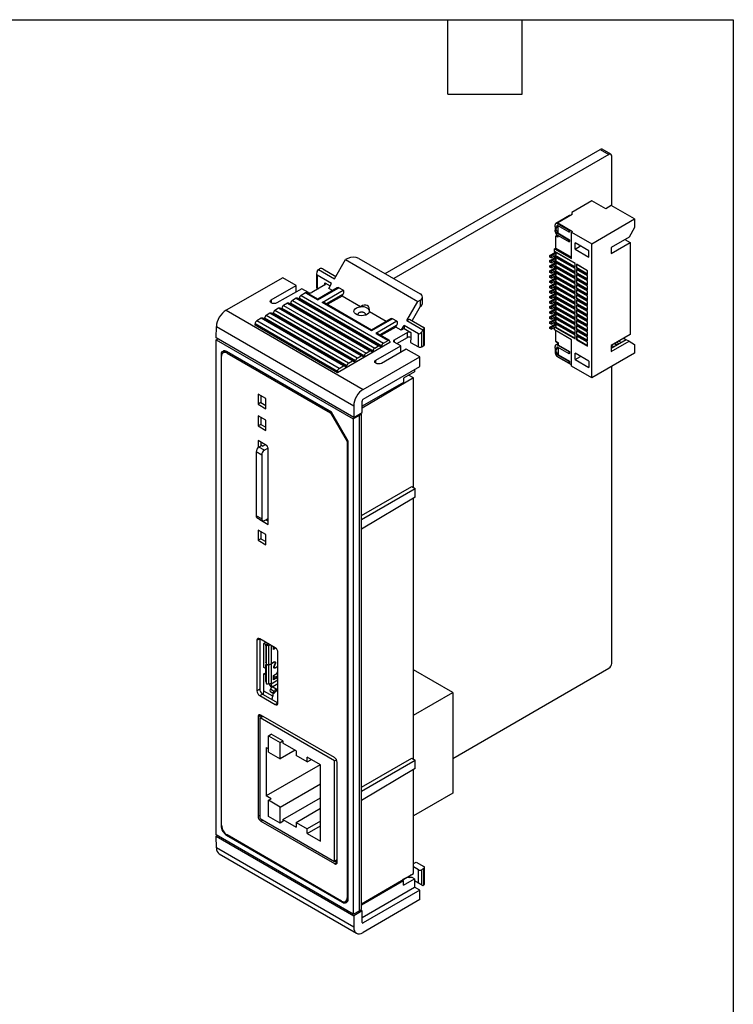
# Model space of a CAD drawing. Header units: millimetres. Extents: x 8 to 341, y 8 to 262.
# Tile 4 of 4: x 250 to 341, y 136 to 262. Entities that reach past the tile are written whole.
import ezdxf

# ---------------------------------------------------------------- set-up
doc = ezdxf.new("R2010")
doc.units = ezdxf.units.MM
doc.header["$LTSCALE"] = 1.25
doc.layers.add('TEXT', color=140, linetype='Continuous', lineweight=25)

msp = doc.modelspace()

# ---------------------------------------------------------------- linework, layer by layer
for p, q in [((296.791, 229.499), (324.278, 245.367)), ((324.278, 245.367), (325.41, 244.714)), ((325.66, 244.739), (324.528, 245.392)), ((325.41, 244.714), (297.923, 228.846)), ((325.763, 238.166), (325.763, 244.51)), ((323.239, 238.806), (320.658, 237.316)), ((325.007, 237.786), (323.239, 238.806)), ((325.714, 238.194), (325.007, 237.786)), ((328.683, 236.48), (325.714, 238.194)), ((320.387, 236.908), (318.619, 235.887)), ((320.693, 237.051), (318.855, 235.99)), ((320.658, 237.316), (320.658, 237.072)), ((320.658, 237.072), (320.693, 237.051)), ((320.658, 237.072), (320.658, 237.031)), ((318.536, 235.459), (318.536, 235.704)), ((318.749, 235.337), (318.536, 235.459)), ((318.536, 235.459), (318.536, 235.377)), ((318.536, 235.377), (318.536, 235.051)), ((318.536, 235.377), (318.678, 235.296)), ((318.678, 235.296), (318.749, 235.337)), ((318.678, 234.969), (318.678, 235.296)), ((318.819, 235.622), (318.749, 235.582)), ((318.749, 235.582), (318.749, 235.337)), ((318.819, 235.867), (318.89, 235.908)), ((320.304, 235.01), (318.819, 235.867)), ((320.304, 234.765), (318.819, 235.622)), ((318.855, 235.99), (320.764, 234.888)), ((318.855, 235.99), (318.855, 235.926)), ((318.855, 235.602), (318.855, 234.715)), ((318.89, 235.908), (320.375, 235.051)), ((323.203, 233.316), (328.683, 236.48)), ((328.683, 235.377), (327.976, 234.153)), ((328.683, 236.48), (328.683, 235.377)), ((318.536, 234.887), (318.536, 235.051)), ((318.536, 235.051), (318.678, 234.969)), ((318.802, 234.408), (318.607, 234.295)), ((318.607, 232.744), (318.607, 234.295)), ((318.855, 234.153), (318.607, 234.295)), ((318.749, 235.01), (318.678, 234.969)), ((318.749, 235.01), (318.749, 234.765)), ((318.749, 234.765), (318.855, 234.826)), ((318.89, 234.683), (318.819, 234.642)), ((318.819, 234.642), (320.304, 233.785)), ((318.819, 234.398), (320.304, 233.54)), ((318.855, 234.377), (318.855, 234.153)), ((318.89, 234.683), (320.375, 233.826)), ((320.304, 235.01), (320.375, 235.051)), ((320.304, 234.765), (320.304, 235.01)), ((320.375, 234.806), (320.304, 234.765)), ((320.375, 235.051), (320.375, 234.806)), ((320.764, 234.888), (320.622, 234.806)), ((320.622, 234.806), (323.203, 233.316)), ((320.622, 231.417), (320.622, 234.806)), ((327.976, 234.153), (325.678, 232.826)), ((320.304, 233.785), (320.375, 233.826)), ((320.304, 233.54), (320.304, 233.785)), ((320.304, 233.54), (320.375, 233.581)), ((320.375, 233.826), (320.375, 233.581)), ((322.85, 232.418), (321.082, 233.438)), ((321.082, 232.622), (321.082, 233.438)), ((321.082, 232.622), (321.789, 233.03)), ((323.203, 216.169), (323.203, 233.316)), ((325.678, 232.05), (328.118, 233.458)), ((325.678, 232.826), (325.678, 232.05)), ((327.446, 233.846), (328.118, 233.458)), ((328.118, 233.458), (328.118, 221.7)), ((317.865, 231.805), (318.501, 232.172)), ((317.865, 231.601), (317.865, 231.805)), ((318.006, 231.723), (317.865, 231.805)), ((318.006, 231.519), (317.865, 231.601)), ((317.865, 231.152), (318.501, 231.519)), ((318.643, 232.091), (318.006, 231.723)), ((318.006, 231.519), (318.643, 231.887)), ((318.006, 231.723), (318.006, 231.519)), ((318.466, 232.662), (318.607, 232.744)), ((318.466, 232.295), (318.466, 232.662)), ((318.466, 232.662), (320.622, 231.417)), ((318.501, 232.275), (318.466, 232.295)), ((321.082, 230.785), (318.466, 232.295)), ((318.466, 231.642), (318.466, 231.785)), ((318.501, 231.621), (318.466, 231.642)), ((321.082, 230.131), (318.466, 231.642)), ((318.483, 231.795), (321.082, 230.295)), ((318.501, 232.172), (318.501, 232.275)), ((321.082, 230.785), (318.501, 232.275)), ((318.501, 232.172), (318.643, 232.091)), ((318.501, 231.519), (318.501, 231.621)), ((321.082, 230.131), (318.501, 231.621)), ((318.501, 231.519), (318.643, 231.438)), ((318.554, 231.836), (321.082, 230.376)), ((318.607, 232.744), (320.622, 231.581)), ((318.643, 231.887), (318.643, 232.091)), ((321.082, 232.622), (322.85, 231.601)), ((322.85, 231.601), (322.85, 232.418)), ((290.306, 228.826), (291.724, 231.273)), ((292.016, 231.441), (291.724, 231.273)), ((291.724, 231.273), (300.987, 225.926)), ((293.431, 231.439), (301.28, 226.908)), ((317.865, 230.948), (317.865, 231.152)), ((318.006, 231.07), (317.865, 231.152)), ((318.006, 230.866), (317.865, 230.948)), ((317.865, 230.499), (318.501, 230.866)), ((317.865, 230.294), (317.865, 230.499)), ((318.006, 230.417), (317.865, 230.499)), ((318.006, 230.213), (317.865, 230.294)), ((318.643, 231.438), (318.006, 231.07)), ((318.006, 230.866), (318.643, 231.233)), ((318.006, 231.07), (318.006, 230.866)), ((318.643, 230.784), (318.006, 230.417)), ((318.006, 230.213), (318.643, 230.58)), ((318.006, 230.417), (318.006, 230.213)), ((318.466, 230.988), (318.466, 231.131)), ((318.501, 230.968), (318.466, 230.988)), ((321.082, 229.478), (318.466, 230.988)), ((318.466, 230.335), (318.466, 230.478)), ((318.501, 230.315), (318.466, 230.335)), ((321.082, 228.825), (318.466, 230.335)), ((318.483, 231.142), (321.082, 229.641)), ((318.483, 230.488), (321.082, 228.988)), ((318.501, 230.866), (318.501, 230.968)), ((321.082, 229.478), (318.501, 230.968)), ((318.501, 230.866), (318.643, 230.784)), ((318.501, 230.213), (318.501, 230.315)), ((321.082, 228.825), (318.501, 230.315)), ((318.554, 231.182), (321.082, 229.723)), ((318.554, 230.529), (321.082, 229.07)), ((318.643, 231.233), (318.643, 231.438)), ((318.643, 230.58), (318.643, 230.784)), ((321.082, 230.295), (321.082, 230.785)), ((321.259, 230.683), (321.259, 230.193)), ((322.673, 229.866), (321.259, 230.683)), ((321.259, 230.683), (321.294, 230.662)), ((321.294, 230.254), (321.259, 230.193)), ((322.673, 229.866), (321.294, 230.662)), ((321.294, 230.254), (321.294, 230.662)), ((321.294, 230.254), (322.673, 229.458)), ((288.025, 229.47), (288.021, 227.722)), ((288.113, 229.275), (288.109, 227.599)), ((288.113, 229.765), (288.255, 230.009)), ((289.951, 228.214), (288.113, 229.275)), ((288.255, 230.009), (288.397, 230.091)), ((288.255, 230.009), (290.306, 228.826)), ((288.821, 230.09), (290.483, 229.131)), ((317.865, 229.845), (318.501, 230.213)), ((317.865, 229.641), (317.865, 229.845)), ((318.006, 229.764), (317.865, 229.845)), ((318.006, 229.56), (317.865, 229.641)), ((317.865, 229.192), (318.501, 229.56)), ((317.865, 228.988), (317.865, 229.192)), ((318.006, 229.11), (317.865, 229.192)), ((318.643, 230.131), (318.006, 229.764)), ((318.006, 229.56), (318.643, 229.927)), ((318.006, 229.764), (318.006, 229.56)), ((318.643, 229.478), (318.006, 229.11)), ((318.006, 228.906), (318.643, 229.274)), ((318.006, 229.11), (318.006, 228.906)), ((318.466, 229.682), (318.466, 229.825)), ((318.501, 229.662), (318.466, 229.682)), ((321.082, 228.172), (318.466, 229.682)), ((318.466, 229.029), (318.466, 229.172)), ((318.501, 229.008), (318.466, 229.029)), ((321.082, 227.518), (318.466, 229.029)), ((318.483, 229.835), (321.082, 228.335)), ((318.483, 229.182), (321.082, 227.682)), ((318.501, 230.213), (318.643, 230.131)), ((318.501, 229.56), (318.501, 229.662)), ((321.082, 228.172), (318.501, 229.662)), ((318.501, 229.56), (318.643, 229.478)), ((318.501, 228.906), (318.501, 229.008)), ((321.082, 227.518), (318.501, 229.008)), ((318.554, 229.876), (321.082, 228.417)), ((318.554, 229.223), (321.082, 227.763)), ((318.643, 229.927), (318.643, 230.131)), ((318.643, 229.274), (318.643, 229.478)), ((321.082, 229.641), (321.082, 230.131)), ((321.082, 228.988), (321.082, 229.478)), ((321.259, 230.193), (322.673, 229.376)), ((321.259, 230.029), (321.259, 229.539)), ((322.673, 229.213), (321.259, 230.029)), ((321.259, 230.029), (321.294, 230.009)), ((321.294, 229.601), (321.259, 229.539)), ((321.259, 229.539), (322.673, 228.723)), ((321.259, 229.376), (321.259, 228.886)), ((322.673, 228.56), (321.259, 229.376)), ((321.259, 229.376), (321.294, 229.356)), ((322.673, 229.213), (321.294, 230.009)), ((321.294, 229.601), (321.294, 230.009)), ((321.294, 229.601), (322.673, 228.805)), ((322.673, 228.56), (321.294, 229.356)), ((321.294, 228.947), (321.294, 229.356)), ((322.673, 229.376), (322.673, 229.866)), ((322.673, 228.723), (322.673, 229.213)), ((283.7, 228.97), (276.453, 224.807)), ((282.243, 226.147), (285.425, 227.975)), ((285.425, 227.975), (283.7, 228.97)), ((285.423, 227.159), (285.425, 227.975)), ((289.102, 228.051), (287.405, 227.076)), ((289.101, 228.05), (289.102, 228.295)), ((289.102, 228.295), (289.774, 227.907)), ((289.597, 227.602), (289.951, 228.214)), ((318.006, 228.906), (317.865, 228.988)), ((317.865, 228.539), (318.501, 228.906)), ((317.865, 228.335), (317.865, 228.539)), ((318.006, 228.457), (317.865, 228.539)), ((318.006, 228.253), (317.865, 228.335)), ((317.865, 227.886), (318.501, 228.253)), ((317.865, 227.682), (317.865, 227.886)), ((318.006, 227.804), (317.865, 227.886)), ((318.643, 228.825), (318.006, 228.457)), ((318.006, 228.253), (318.643, 228.62)), ((318.006, 228.457), (318.006, 228.253)), ((318.643, 228.171), (318.006, 227.804)), ((318.006, 227.6), (318.643, 227.967)), ((318.006, 227.804), (318.006, 227.6)), ((318.466, 228.376), (318.466, 228.518)), ((318.501, 228.355), (318.466, 228.376)), ((321.082, 226.865), (318.466, 228.376)), ((318.466, 227.722), (318.466, 227.865)), ((318.483, 228.529), (321.082, 227.028)), ((318.483, 227.875), (321.082, 226.375)), ((318.501, 228.906), (318.643, 228.825)), ((318.501, 228.253), (318.501, 228.355)), ((321.082, 226.865), (318.501, 228.355)), ((318.501, 228.253), (318.643, 228.171)), ((318.554, 228.569), (321.082, 227.11)), ((318.554, 227.916), (321.082, 226.457)), ((318.643, 228.62), (318.643, 228.825)), ((318.643, 227.967), (318.643, 228.171)), ((321.082, 228.335), (321.082, 228.825)), ((321.082, 227.682), (321.082, 228.172)), ((321.294, 228.947), (321.259, 228.886)), ((321.259, 228.886), (322.673, 228.07)), ((321.259, 228.723), (321.259, 228.233)), ((322.673, 227.906), (321.259, 228.723)), ((321.259, 228.723), (321.294, 228.702)), ((321.294, 228.294), (321.259, 228.233)), ((321.259, 228.233), (322.673, 227.416)), ((321.259, 228.07), (321.259, 227.58)), ((322.673, 227.253), (321.259, 228.07)), ((321.259, 228.07), (321.294, 228.049)), ((321.294, 228.947), (322.673, 228.151)), ((322.673, 227.906), (321.294, 228.702)), ((321.294, 228.294), (321.294, 228.702)), ((321.294, 228.294), (322.673, 227.498)), ((322.673, 227.253), (321.294, 228.049)), ((321.294, 227.641), (321.294, 228.049)), ((322.673, 228.07), (322.673, 228.56)), ((322.673, 227.416), (322.673, 227.906)), ((286.132, 227.566), (282.95, 225.739)), ((286.628, 227.038), (286.045, 226.703)), ((286.045, 226.703), (296.58, 220.621)), ((286.981, 227.076), (286.132, 227.566)), ((286.628, 227.038), (288.184, 226.14)), ((288.183, 226.241), (286.777, 227.052)), ((288.109, 227.599), (288.212, 227.54)), ((290.659, 227.662), (288.183, 226.241)), ((288.184, 226.14), (290.871, 227.683)), ((288.749, 225.813), (291.436, 227.357)), ((291.436, 226.867), (289.262, 225.618)), ((291.294, 226.622), (289.403, 225.536)), ((290.074, 227.327), (289.597, 227.602)), ((291.436, 227.357), (290.871, 227.683)), ((291.294, 226.622), (291.436, 226.867)), ((293.663, 225.255), (291.294, 226.622)), ((301.571, 225.682), (301.572, 226.5)), ((318.006, 227.6), (317.865, 227.682)), ((317.865, 227.232), (318.501, 227.6)), ((317.865, 227.028), (317.865, 227.232)), ((318.006, 227.151), (317.865, 227.232)), ((318.006, 226.947), (317.865, 227.028)), ((317.865, 226.579), (318.501, 226.947)), ((317.865, 226.375), (317.865, 226.579)), ((318.006, 226.498), (317.865, 226.579)), ((318.643, 227.518), (318.006, 227.151)), ((318.006, 226.947), (318.643, 227.314)), ((318.006, 227.151), (318.006, 226.947)), ((318.643, 226.865), (318.006, 226.498)), ((318.006, 226.293), (318.643, 226.661)), ((318.006, 226.498), (318.006, 226.293)), ((318.501, 227.702), (318.466, 227.722)), ((321.082, 226.212), (318.466, 227.722)), ((318.466, 227.069), (318.466, 227.212)), ((318.501, 227.049), (318.466, 227.069)), ((321.082, 225.559), (318.466, 227.069)), ((318.466, 226.416), (318.466, 226.559)), ((318.483, 227.222), (321.082, 225.722)), ((318.483, 226.569), (321.082, 225.069)), ((318.501, 227.6), (318.501, 227.702)), ((321.082, 226.212), (318.501, 227.702)), ((318.501, 227.6), (318.643, 227.518)), ((318.501, 226.947), (318.501, 227.049)), ((321.082, 225.559), (318.501, 227.049)), ((318.501, 226.947), (318.643, 226.865)), ((318.554, 227.263), (321.082, 225.804)), ((318.554, 226.61), (321.082, 225.15)), ((318.643, 227.314), (318.643, 227.518)), ((318.643, 226.661), (318.643, 226.865)), ((321.082, 227.028), (321.082, 227.518)), ((321.082, 226.375), (321.082, 226.865)), ((321.294, 227.641), (321.259, 227.58)), ((321.259, 227.58), (322.673, 226.763)), ((321.259, 227.416), (321.259, 226.926)), ((322.673, 226.6), (321.259, 227.416)), ((321.259, 227.416), (321.294, 227.396)), ((321.294, 226.988), (321.259, 226.926)), ((321.259, 226.926), (322.673, 226.11)), ((321.259, 226.763), (321.259, 226.273)), ((322.673, 225.947), (321.259, 226.763)), ((321.259, 226.763), (321.294, 226.743)), ((321.294, 227.641), (322.673, 226.845)), ((322.673, 226.6), (321.294, 227.396)), ((321.294, 226.988), (321.294, 227.396)), ((321.294, 226.988), (322.673, 226.192)), ((322.673, 225.947), (321.294, 226.743)), ((321.294, 226.334), (321.294, 226.743)), ((322.673, 226.763), (322.673, 227.253)), ((322.673, 226.11), (322.673, 226.6)), ((282.243, 226.147), (282.242, 225.74)), ((284.294, 225.698), (283.817, 225.423)), ((283.817, 225.423), (294.353, 219.341)), ((284.294, 225.698), (294.83, 219.615)), ((294.98, 219.63), (284.444, 225.712)), ((284.718, 225.696), (284.595, 225.625)), ((284.718, 225.696), (295.254, 219.614)), ((285.408, 226.337), (284.931, 226.063)), ((284.931, 226.063), (295.467, 219.981)), ((285.408, 226.337), (295.944, 220.255)), ((296.094, 220.27), (285.558, 226.352)), ((285.832, 226.336), (285.708, 226.265)), ((285.832, 226.336), (296.368, 220.253)), ((295.043, 222.18), (288.749, 225.813)), ((295.042, 222.281), (289.048, 225.741)), ((299.569, 223.478), (300.987, 225.926)), ((301.278, 225.276), (300.246, 223.495)), ((300.987, 225.926), (301.28, 226.094)), ((301.28, 226.094), (301.278, 225.276)), ((318.006, 226.293), (317.865, 226.375)), ((317.865, 225.926), (318.501, 226.293)), ((317.865, 225.722), (317.865, 225.926)), ((318.006, 225.844), (317.865, 225.926)), ((318.006, 225.64), (317.865, 225.722)), ((317.865, 225.273), (318.501, 225.64)), ((317.865, 225.069), (317.865, 225.273)), ((318.006, 225.191), (317.865, 225.273)), ((318.643, 226.212), (318.006, 225.844)), ((318.006, 225.64), (318.643, 226.008)), ((318.006, 225.844), (318.006, 225.64)), ((318.643, 225.558), (318.006, 225.191)), ((318.006, 224.987), (318.643, 225.354)), ((318.501, 226.395), (318.466, 226.416)), ((321.082, 224.905), (318.466, 226.416)), ((318.466, 225.763), (318.466, 225.906)), ((318.501, 225.742), (318.466, 225.763)), ((321.082, 224.252), (318.466, 225.763)), ((318.466, 225.109), (318.466, 225.252)), ((318.483, 225.916), (321.082, 224.416)), ((318.483, 225.262), (321.082, 223.762)), ((318.501, 226.293), (318.501, 226.395)), ((321.082, 224.905), (318.501, 226.395)), ((318.501, 226.293), (318.643, 226.212)), ((318.501, 225.64), (318.501, 225.742)), ((321.082, 224.252), (318.501, 225.742)), ((318.501, 225.64), (318.643, 225.558)), ((318.554, 225.957), (321.082, 224.497)), ((318.554, 225.303), (321.082, 223.844)), ((318.643, 226.008), (318.643, 226.212)), ((318.643, 225.354), (318.643, 225.558)), ((321.082, 225.722), (321.082, 226.212)), ((321.082, 225.069), (321.082, 225.559)), ((321.294, 226.334), (321.259, 226.273)), ((321.259, 226.273), (322.673, 225.457)), ((321.259, 226.11), (321.259, 225.62)), ((322.673, 225.293), (321.259, 226.11)), ((321.259, 226.11), (321.294, 226.089)), ((321.294, 225.681), (321.259, 225.62)), ((321.259, 225.62), (322.673, 224.804)), ((321.259, 225.457), (321.259, 224.967)), ((322.673, 224.64), (321.259, 225.457)), ((321.259, 225.457), (321.294, 225.436)), ((321.294, 226.334), (322.673, 225.538)), ((322.673, 225.293), (321.294, 226.089)), ((321.294, 225.681), (321.294, 226.089)), ((321.294, 225.681), (322.673, 224.885)), ((322.673, 224.64), (321.294, 225.436)), ((321.294, 225.028), (321.294, 225.436)), ((322.673, 225.457), (322.673, 225.947)), ((322.673, 224.804), (322.673, 225.293)), ((276.453, 224.807), (293.973, 214.693)), ((282.067, 224.418), (281.59, 224.144)), ((292.126, 218.062), (281.59, 224.144)), ((292.603, 218.336), (282.067, 224.418)), ((292.752, 218.35), (282.217, 224.433)), ((282.491, 224.417), (282.367, 224.346)), ((293.027, 218.334), (282.491, 224.417)), ((283.181, 225.058), (282.703, 224.784)), ((293.239, 218.701), (282.703, 224.784)), ((293.717, 218.976), (283.181, 225.058)), ((293.866, 218.99), (283.33, 225.072)), ((283.605, 225.056), (283.481, 224.985)), ((283.605, 225.056), (294.14, 218.974)), ((296.933, 223.367), (294.794, 224.602)), ((318.006, 224.987), (317.865, 225.069)), ((317.865, 224.619), (318.501, 224.987)), ((317.865, 224.415), (317.865, 224.619)), ((318.006, 224.538), (317.865, 224.619)), ((318.006, 224.334), (317.865, 224.415)), ((317.865, 223.966), (318.501, 224.334)), ((317.865, 223.762), (317.865, 223.966)), ((318.006, 223.885), (317.865, 223.966)), ((318.006, 225.191), (318.006, 224.987)), ((318.643, 224.905), (318.006, 224.538)), ((318.006, 224.334), (318.643, 224.701)), ((318.006, 224.538), (318.006, 224.334)), ((318.643, 224.252), (318.006, 223.885)), ((318.006, 223.68), (318.643, 224.048)), ((318.501, 225.089), (318.466, 225.109)), ((321.082, 223.599), (318.466, 225.109)), ((318.466, 224.456), (318.466, 224.599)), ((318.501, 224.436), (318.466, 224.456)), ((321.082, 222.946), (318.466, 224.456)), ((318.483, 224.609), (321.082, 223.109)), ((318.501, 224.987), (318.501, 225.089)), ((321.082, 223.599), (318.501, 225.089)), ((318.501, 224.987), (318.643, 224.905)), ((318.501, 224.334), (318.501, 224.436)), ((321.082, 222.946), (318.501, 224.436)), ((318.501, 224.334), (318.643, 224.252)), ((318.554, 224.65), (321.082, 223.191)), ((318.554, 223.997), (321.082, 222.537)), ((318.643, 224.701), (318.643, 224.905)), ((318.643, 224.048), (318.643, 224.252)), ((321.082, 224.416), (321.082, 224.905)), ((321.082, 223.762), (321.082, 224.252)), ((321.294, 225.028), (321.259, 224.967)), ((321.259, 224.967), (322.673, 224.15)), ((321.259, 224.803), (321.259, 224.313)), ((322.673, 223.987), (321.259, 224.803)), ((321.259, 224.803), (321.294, 224.783)), ((321.294, 224.375), (321.259, 224.313)), ((321.259, 224.313), (322.673, 223.497)), ((321.259, 224.15), (321.259, 223.66)), ((322.673, 223.334), (321.259, 224.15)), ((321.259, 224.15), (321.294, 224.13)), ((321.294, 225.028), (322.673, 224.232)), ((322.673, 223.987), (321.294, 224.783)), ((321.294, 224.375), (321.294, 224.783)), ((321.294, 224.375), (322.673, 223.579)), ((322.673, 223.334), (321.294, 224.13)), ((321.294, 223.722), (321.294, 224.13)), ((322.673, 224.15), (322.673, 224.64)), ((322.673, 223.497), (322.673, 223.987)), ((275.201, 221.28), (275.226, 222.739)), ((275.226, 222.739), (292.789, 212.6)), ((290.693, 216.994), (280.157, 223.076)), ((280.157, 222.913), (280.157, 223.076)), ((290.693, 216.831), (280.157, 222.913)), ((280.953, 223.778), (280.37, 223.443)), ((290.906, 217.361), (280.37, 223.443)), ((291.489, 217.696), (280.953, 223.778)), ((291.639, 217.711), (281.103, 223.793)), ((281.377, 223.777), (281.254, 223.706)), ((291.913, 217.695), (281.377, 223.777)), ((297.518, 223.703), (295.042, 222.281)), ((297.729, 223.724), (295.043, 222.18)), ((298.295, 223.397), (295.608, 221.854)), ((298.295, 222.907), (296.121, 221.659)), ((298.295, 223.397), (297.729, 223.724)), ((298.153, 222.663), (298.295, 222.907)), ((298.86, 222.255), (299.214, 222.866)), ((301.053, 221.805), (299.214, 222.866)), ((299.214, 222.866), (299.214, 222.458)), ((299.569, 223.478), (299.922, 223.681)), ((299.569, 223.478), (301.619, 222.294)), ((299.922, 223.681), (301.761, 222.62)), ((318.006, 223.68), (317.865, 223.762)), ((317.865, 223.313), (318.501, 223.68)), ((317.865, 223.109), (317.865, 223.313)), ((318.006, 223.231), (317.865, 223.313)), ((318.006, 223.027), (317.865, 223.109)), ((317.865, 222.66), (318.501, 223.027)), ((318.006, 223.885), (318.006, 223.68)), ((318.643, 223.599), (318.006, 223.231)), ((318.006, 223.027), (318.643, 223.395)), ((318.006, 223.231), (318.006, 223.027)), ((318.643, 222.946), (318.006, 222.578)), ((318.006, 222.374), (318.643, 222.741)), ((318.466, 223.803), (318.466, 223.946)), ((318.501, 223.782), (318.466, 223.803)), ((321.082, 222.293), (318.466, 223.803)), ((318.466, 223.15), (318.466, 223.293)), ((318.501, 223.129), (318.466, 223.15)), ((321.082, 221.639), (318.466, 223.15)), ((318.483, 223.956), (321.082, 222.456)), ((318.483, 223.303), (321.082, 221.803)), ((318.501, 223.68), (318.501, 223.782)), ((321.082, 222.293), (318.501, 223.782)), ((318.501, 223.68), (318.643, 223.599)), ((318.501, 223.027), (318.501, 223.129)), ((321.082, 221.639), (318.501, 223.129)), ((318.501, 223.027), (318.643, 222.946)), ((318.554, 223.344), (321.082, 221.884)), ((318.643, 223.395), (318.643, 223.599)), ((318.643, 222.741), (318.643, 222.946)), ((321.082, 223.109), (321.082, 223.599)), ((321.082, 222.456), (321.082, 222.946)), ((321.294, 223.722), (321.259, 223.66)), ((321.259, 223.66), (322.673, 222.844)), ((321.259, 223.497), (321.259, 223.007)), ((322.673, 222.681), (321.259, 223.497)), ((321.259, 223.497), (321.294, 223.477)), ((321.294, 223.068), (321.259, 223.007)), ((321.259, 223.007), (322.673, 222.191)), ((321.259, 222.844), (321.259, 222.354)), ((322.673, 222.027), (321.259, 222.844)), ((321.259, 222.844), (321.294, 222.823)), ((321.294, 223.722), (322.673, 222.926)), ((322.673, 222.681), (321.294, 223.477)), ((321.294, 223.068), (321.294, 223.477)), ((321.294, 223.068), (322.673, 222.272)), ((322.673, 222.027), (321.294, 222.823)), ((321.294, 222.415), (321.294, 222.823)), ((322.673, 222.844), (322.673, 223.334)), ((295.608, 221.854), (297.164, 220.956)), ((297.313, 220.97), (295.907, 221.782)), ((298.153, 222.663), (296.262, 221.577)), ((299.638, 221.968), (297.941, 220.994)), ((298.86, 222.255), (298.153, 222.663)), ((299.214, 222.458), (298.86, 222.255)), ((299.214, 222.458), (300.062, 221.968)), ((299.636, 221.314), (299.638, 221.968)), ((300.062, 221.968), (300.061, 221.314)), ((301.049, 220.129), (301.053, 221.805)), ((301.474, 220.128), (301.478, 222.05)), ((301.619, 222.294), (301.478, 222.05)), ((301.761, 222.376), (301.619, 222.294)), ((301.756, 220.291), (301.761, 222.376)), ((301.844, 220.413), (301.849, 222.497)), ((317.865, 222.456), (317.865, 222.66)), ((318.006, 222.578), (317.865, 222.66)), ((318.006, 222.374), (317.865, 222.456)), ((318.006, 222.578), (318.006, 222.374)), ((318.466, 222.292), (318.466, 222.639)), ((320.622, 221.047), (318.466, 222.292)), ((318.483, 222.65), (321.082, 221.149)), ((318.554, 222.69), (321.082, 221.231)), ((318.607, 220.823), (318.607, 222.211)), ((321.082, 221.803), (321.082, 222.293)), ((321.082, 221.149), (321.082, 221.639)), ((321.294, 222.415), (321.259, 222.354)), ((321.259, 222.354), (322.673, 221.537)), ((321.259, 222.19), (321.259, 221.701)), ((322.673, 221.374), (321.259, 222.19)), ((321.259, 222.19), (321.294, 222.17)), ((321.294, 221.762), (321.259, 221.701)), ((321.259, 221.701), (322.673, 220.884)), ((322.673, 220.721), (321.259, 221.537)), ((321.259, 221.537), (321.259, 221.047)), ((321.294, 221.517), (321.259, 221.537)), ((321.294, 222.415), (322.673, 221.619)), ((322.673, 221.374), (321.294, 222.17)), ((321.294, 221.762), (321.294, 222.17)), ((321.294, 221.762), (322.673, 220.966)), ((322.673, 220.721), (321.294, 221.517)), ((321.294, 221.517), (321.294, 221.109)), ((322.673, 222.191), (322.673, 222.681)), ((322.673, 221.537), (322.673, 222.027)), ((328.118, 221.7), (325.678, 220.292)), ((275.176, 221.031), (275.392, 221.17)), ((275.176, 221.031), (292.7, 210.915)), ((275.176, 157.764), (275.176, 221.031)), ((292.808, 211.116), (275.201, 221.28)), ((297.375, 220.669), (290.693, 216.831)), ((295.467, 219.981), (295.944, 220.255)), ((295.607, 218.432), (298.789, 220.259)), ((296.156, 220.132), (296.368, 220.253)), ((296.58, 220.621), (297.164, 220.956)), ((297.375, 220.832), (297.375, 220.669)), ((297.941, 220.994), (297.94, 220.75)), ((298.789, 220.259), (297.941, 220.749)), ((298.296, 220.544), (299.636, 221.314)), ((298.788, 219.444), (298.789, 220.259)), ((300.061, 221.314), (300.059, 220.701)), ((300.059, 220.701), (301.049, 220.129)), ((301.474, 220.128), (301.756, 220.291)), ((318.536, 219.945), (318.536, 220.19)), ((318.607, 220.823), (318.961, 220.618)), ((318.961, 220.618), (318.607, 220.823)), ((318.961, 220.57), (318.619, 220.373)), ((318.819, 220.353), (318.961, 220.435)), ((320.304, 219.496), (318.819, 220.353)), ((318.961, 220.353), (318.961, 220.618)), ((318.961, 220.353), (320.375, 219.537)), ((320.622, 217.659), (320.622, 221.047)), ((321.259, 221.047), (321.294, 221.109)), ((321.259, 221.047), (322.673, 220.231)), ((321.294, 221.109), (322.673, 220.313)), ((322.673, 220.884), (322.673, 221.374)), ((322.673, 220.231), (322.673, 220.721)), ((327.623, 221.047), (325.678, 219.924)), ((325.678, 219.516), (327.976, 220.843)), ((325.678, 220.292), (325.678, 219.516)), ((325.749, 220.333), (326.067, 220.149)), ((326.385, 220.333), (326.067, 220.516)), ((326.456, 220.373), (326.138, 220.557)), ((326.409, 220.714), (326.728, 220.53)), ((326.986, 220.68), (326.668, 220.863)), ((327.304, 221.231), (327.623, 221.047)), ((327.976, 220.843), (327.623, 221.047)), ((327.976, 220.843), (328.683, 220.435)), ((328.683, 220.435), (328.683, 219.332)), ((275.925, 219.171), (275.814, 219.109)), ((275.814, 219.109), (275.814, 158.949)), ((276.417, 219.569), (276.092, 219.381)), ((289.94, 211.771), (276.521, 219.518)), ((276.717, 219.404), (276.592, 219.332)), ((276.592, 219.332), (289.815, 211.698)), ((293.239, 218.701), (293.717, 218.976)), ((293.928, 218.852), (294.14, 218.974)), ((294.353, 219.341), (294.83, 219.615)), ((295.042, 219.492), (295.254, 219.614)), ((299.496, 219.851), (296.314, 218.024)), ((301.221, 218.856), (299.496, 219.851)), ((318.749, 219.822), (318.536, 219.945)), ((318.536, 219.945), (318.536, 219.863)), ((318.536, 219.863), (318.678, 219.781)), ((318.536, 219.863), (318.536, 219.536)), ((318.536, 219.536), (318.536, 219.373)), ((318.536, 219.536), (318.678, 219.455)), ((318.678, 219.781), (318.749, 219.822)), ((318.678, 219.455), (318.678, 219.781)), ((318.678, 219.455), (318.749, 219.496)), ((318.819, 220.108), (318.749, 220.067)), ((318.749, 220.067), (318.749, 219.822)), ((318.749, 219.251), (318.749, 219.496)), ((318.749, 219.251), (318.961, 219.373)), ((320.304, 219.251), (318.819, 220.108)), ((318.961, 219.21), (318.819, 219.128)), ((318.819, 219.128), (320.304, 218.271)), ((318.961, 219.128), (318.961, 220.026)), ((318.961, 219.128), (320.375, 218.312)), ((320.304, 219.496), (320.375, 219.537)), ((320.304, 219.251), (320.304, 219.496)), ((320.375, 219.292), (320.304, 219.251)), ((320.375, 219.537), (320.375, 219.292)), ((322.85, 218.292), (321.082, 219.312)), ((321.082, 218.496), (321.082, 219.312)), ((328.683, 219.332), (323.203, 216.169)), ((275.885, 158.989), (275.885, 218.924)), ((290.906, 217.361), (291.489, 217.696)), ((291.701, 217.573), (291.913, 217.695)), ((292.126, 218.062), (292.603, 218.336)), ((292.815, 218.213), (293.027, 218.334)), ((293.973, 214.693), (301.221, 218.856)), ((295.606, 218.025), (295.607, 218.432)), ((301.237, 217.619), (301.221, 218.856)), ((318.819, 218.883), (320.304, 218.026)), ((318.961, 218.781), (318.961, 218.802)), ((320.622, 217.822), (318.961, 218.781)), ((320.304, 218.271), (320.375, 218.312)), ((320.304, 218.026), (320.304, 218.271)), ((320.304, 218.026), (320.375, 218.067)), ((320.375, 218.312), (320.375, 218.067)), ((321.082, 218.496), (321.789, 218.904)), ((321.082, 218.496), (322.85, 217.475)), ((322.85, 218.292), (322.85, 217.475)), ((290.693, 216.831), (290.693, 216.994)), ((293.989, 213.456), (301.237, 217.619)), ((300.552, 216.95), (299.138, 216.137)), ((300.414, 216.159), (299.797, 216.516)), ((300.553, 217.226), (300.552, 216.95)), ((323.203, 216.169), (320.622, 217.659)), ((325.763, 179.676), (325.763, 217.646)), ((299.137, 215.565), (293.858, 212.533)), ((300.414, 216.159), (293.861, 212.31)), ((299.138, 216.137), (299.137, 215.565)), ((300.414, 202.147), (300.414, 216.159)), ((280.552, 214.106), (280.552, 212.8)), ((281.542, 213.535), (280.552, 214.106)), ((280.905, 213.902), (280.905, 213.004)), ((280.905, 213.004), (280.552, 212.8)), ((280.552, 212.8), (281.542, 212.228)), ((280.905, 213.004), (281.542, 212.637)), ((281.542, 212.228), (281.542, 213.535)), ((293.869, 211.725), (293.85, 213.209)), ((289.815, 211.698), (289.94, 211.771)), ((289.815, 211.698), (291.936, 208.024)), ((292.062, 208.097), (289.94, 211.771)), ((292.789, 212.6), (292.808, 211.116)), ((292.808, 211.116), (293.869, 211.725)), ((293.498, 211.376), (293.379, 211.444)), ((293.778, 211.54), (293.498, 211.376)), ((293.778, 211.54), (293.663, 211.607)), ((293.778, 148.226), (293.778, 211.54)), ((280.552, 211.33), (280.552, 210.024)), ((281.542, 210.759), (280.552, 211.33)), ((280.905, 210.228), (280.552, 210.024)), ((280.905, 211.126), (280.905, 210.228)), ((280.905, 210.228), (281.542, 209.86)), ((281.542, 209.452), (281.542, 210.759)), ((293.498, 211.376), (292.7, 210.915)), ((292.7, 210.915), (292.7, 147.647)), ((293.498, 148.061), (293.498, 211.376)), ((280.552, 210.024), (281.542, 209.452)), ((280.552, 208.146), (280.552, 207.252)), ((281.612, 207.533), (280.552, 208.146)), ((280.905, 207.942), (280.905, 207.474)), ((281.451, 207.626), (281.152, 207.454)), ((281.364, 207.677), (281.364, 207.576)), ((292.062, 208.097), (291.936, 208.024)), ((291.936, 208.024), (291.936, 149.723)), ((292.062, 149.569), (292.062, 208.097)), ((281.01, 206.311), (280.303, 206.719)), ((280.303, 206.719), (280.303, 198.553)), ((281.01, 207.535), (280.657, 207.331)), ((281.364, 206.923), (280.657, 207.331)), ((281.01, 207.535), (281.152, 207.454)), ((281.824, 207.188), (281.364, 206.923)), ((281.824, 197.449), (281.824, 207.166)), ((281.01, 206.311), (281.01, 198.145)), ((293.778, 198.562), (300.201, 202.269)), ((293.778, 198.065), (300.632, 202.021)), ((300.201, 202.269), (300.632, 202.021)), ((300.632, 200.939), (300.632, 202.021)), ((300.632, 200.939), (293.778, 196.844)), ((300.414, 167.444), (300.414, 200.809)), ((281.01, 198.145), (280.303, 198.553)), ((280.407, 198.324), (281.114, 197.916)), ((280.764, 198.061), (280.813, 198.09)), ((280.764, 198.061), (281.824, 197.449)), ((281.364, 197.941), (281.824, 198.207)), ((281.522, 198.032), (281.824, 197.857)), ((281.71, 198.141), (281.71, 197.923)), ((280.552, 196.714), (280.552, 195.408)), ((281.542, 196.143), (280.552, 196.714)), ((280.905, 196.51), (280.905, 195.612)), ((280.905, 195.612), (280.552, 195.408)), ((280.552, 195.408), (281.542, 194.836)), ((280.905, 195.612), (281.542, 195.244)), ((281.542, 194.836), (281.542, 196.143)), ((280.41, 182.629), (280.764, 182.833)), ((280.41, 182.629), (280.41, 176.178)), ((282.744, 181.69), (280.764, 182.833)), ((280.764, 182.833), (280.764, 176.382)), ((281.286, 182.232), (281.545, 182.382)), ((281.578, 182.063), (281.286, 182.232)), ((281.286, 179.17), (281.286, 182.232)), ((281.582, 181.778), (281.525, 181.948)), ((281.525, 181.948), (281.525, 179.845)), ((281.582, 181.778), (281.582, 179.675)), ((281.721, 182.133), (281.838, 182.146)), ((281.721, 182.133), (281.779, 181.963)), ((281.896, 181.976), (281.779, 181.963)), ((281.896, 181.976), (281.896, 179.547)), ((282.205, 182.001), (282.205, 179.642)), ((282.517, 181.476), (282.517, 181.821)), ((282.81, 181.645), (282.517, 181.476)), ((282.62, 181.619), (282.62, 181.761)), ((283.097, 174.627), (283.097, 181.078)), ((281.525, 179.032), (281.286, 179.17)), ((281.525, 179.845), (281.582, 179.675)), ((281.535, 179.804), (281.525, 179.845)), ((281.525, 179.478), (281.582, 179.308)), ((281.525, 177.375), (281.525, 179.478)), ((281.532, 179.803), (281.589, 179.633)), ((281.582, 179.308), (281.582, 177.205)), ((281.765, 179.533), (281.779, 179.493)), ((281.779, 179.534), (281.896, 179.547)), ((281.779, 179.493), (281.896, 179.506)), ((281.896, 179.506), (281.896, 177.077)), ((282.205, 179.642), (282.608, 179.875)), ((282.58, 179.818), (282.205, 179.601)), ((282.205, 179.601), (282.205, 177.172)), ((282.58, 179.818), (282.545, 179.838)), ((282.559, 179.185), (282.644, 179.136)), ((282.597, 179.343), (282.713, 179.576)), ((282.7, 179.829), (282.615, 179.879)), ((282.631, 179.39), (282.623, 179.394)), ((282.747, 179.623), (282.631, 179.39)), ((282.675, 179.126), (282.736, 179.091)), ((282.747, 179.623), (282.735, 179.63)), ((283.097, 179.3), (282.736, 179.091)), ((282.764, 179.148), (283.097, 179.34)), ((305.434, 175.947), (300.414, 178.845)), ((305.434, 167.532), (325.41, 179.064)), ((281.286, 178.353), (281.525, 178.491)), ((281.525, 178.215), (281.286, 178.353)), ((281.286, 176.128), (281.286, 178.353)), ((282.205, 177.05), (283.097, 177.564)), ((282.517, 178.128), (282.948, 178.376)), ((282.517, 177.597), (282.517, 178.128)), ((282.948, 177.846), (282.517, 177.597)), ((282.62, 177.74), (282.62, 178.187)), ((282.62, 177.901), (282.736, 177.968)), ((282.948, 177.846), (282.736, 177.968)), ((283.017, 178.046), (282.809, 177.926)), ((282.859, 177.897), (282.949, 177.948)), ((282.948, 178.376), (282.948, 178.438)), ((282.948, 177.784), (282.948, 177.846)), ((282.948, 177.784), (283.019, 177.744)), ((283.097, 177.863), (282.949, 177.948)), ((283.019, 178.56), (283.097, 178.606)), ((283.019, 178.06), (283.097, 178.015)), ((283.097, 177.789), (283.019, 177.744)), ((283.089, 178.172), (283.097, 178.177)), ((283.097, 178.168), (283.089, 178.172)), ((280.764, 176.382), (280.41, 176.178)), ((281.525, 177.375), (281.582, 177.205)), ((281.532, 177.333), (281.589, 177.163)), ((281.779, 177.064), (281.896, 177.077)), ((282.119, 176.368), (282.094, 176.324)), ((282.578, 176.102), (282.119, 176.368)), ((282.205, 177.05), (282.205, 177.172)), ((283.097, 177.075), (282.417, 176.682)), ((282.417, 176.682), (282.877, 176.417)), ((282.877, 176.417), (282.877, 176.172)), ((282.877, 176.417), (282.898, 176.405)), ((282.898, 176.16), (282.877, 176.172)), ((282.898, 176.405), (283.097, 176.52)), ((283.097, 176.417), (283.046, 176.387)), ((283.046, 176.387), (283.097, 176.415)), ((280.764, 175.566), (281.117, 175.77)), ((280.764, 175.566), (282.744, 174.423)), ((281.117, 175.77), (283.097, 174.627)), ((282.417, 175.475), (281.286, 176.128)), ((282.135, 176.07), (282.311, 175.968)), ((282.135, 176.07), (282.284, 175.982)), ((282.461, 175.88), (282.284, 175.982)), ((282.311, 175.968), (282.461, 175.88)), ((282.417, 175.905), (282.417, 175.475)), ((282.578, 176.102), (282.553, 176.059)), ((282.553, 176.059), (282.703, 175.971)), ((282.703, 175.971), (282.728, 176.015)), ((300.414, 173.049), (305.434, 175.947)), ((305.434, 175.947), (305.434, 163.086)), ((282.744, 174.423), (283.097, 174.627)), ((280.552, 172.871), (280.905, 173.075)), ((280.552, 172.871), (280.552, 160.133)), ((280.826, 172.722), (281.172, 172.921)), ((290.337, 167.232), (280.826, 172.722)), ((280.826, 159.861), (280.826, 172.722)), ((290.31, 167.646), (280.905, 173.075)), ((280.905, 173.075), (280.905, 172.767)), ((281.887, 170.432), (282.241, 170.636)), ((281.887, 170.432), (283.372, 169.575)), ((281.887, 168.358), (281.887, 170.432)), ((283.726, 169.779), (282.241, 170.636)), ((281.604, 168.929), (281.887, 168.766)), ((281.604, 168.929), (281.604, 162.756)), ((283.372, 169.575), (283.726, 169.779)), ((283.372, 167.501), (283.372, 169.575)), ((285.278, 168.601), (283.372, 167.501)), ((283.726, 169.779), (283.726, 169.497)), ((285.423, 168.517), (283.726, 169.497)), ((281.887, 168.358), (283.372, 167.501)), ((285.423, 168.517), (285.423, 167.907)), ((286.837, 167.091), (285.423, 167.907)), ((288.534, 166.721), (286.837, 167.701)), ((286.837, 167.091), (286.837, 167.701)), ((286.837, 167.091), (287.365, 167.396)), ((290.337, 167.232), (290.569, 167.366)), ((293.778, 163.859), (300.201, 167.566)), ((300.201, 167.566), (300.632, 167.318)), ((288.503, 166.739), (281.604, 162.756)), ((288.534, 156.963), (288.534, 166.721)), ((290.337, 154.371), (290.337, 167.232)), ((290.663, 154.296), (290.663, 167.034)), ((293.778, 163.362), (300.632, 167.318)), ((300.634, 166.237), (293.778, 162.141)), ((300.414, 152.845), (300.414, 166.106)), ((300.634, 167.317), (300.632, 167.318)), ((300.634, 166.237), (300.634, 167.317)), ((283.372, 161.327), (288.534, 164.307)), ((282.241, 162.389), (281.604, 162.756)), ((281.887, 162.185), (282.241, 162.389)), ((283.726, 159.739), (288.534, 162.515)), ((305.434, 163.086), (300.414, 160.188)), ((283.372, 161.327), (281.887, 162.185)), ((281.887, 160.111), (281.887, 162.185)), ((283.372, 159.253), (283.372, 161.327)), ((285.423, 159.369), (288.534, 161.166)), ((280.826, 160.292), (280.552, 160.133)), ((280.826, 159.861), (290.337, 154.371)), ((283.372, 159.253), (281.887, 160.111)), ((275.814, 158.949), (275.885, 158.988)), ((280.905, 159.521), (281.161, 159.668)), ((280.905, 159.521), (290.31, 154.092)), ((283.726, 159.458), (283.372, 159.253)), ((283.726, 159.739), (283.726, 159.458)), ((283.726, 159.739), (285.423, 158.76)), ((285.423, 159.369), (285.423, 158.76)), ((285.423, 159.369), (286.837, 158.553)), ((288.534, 159.533), (286.837, 158.553)), ((286.837, 157.943), (288.534, 158.923)), ((286.837, 157.943), (286.837, 158.553)), ((292.7, 147.647), (275.176, 157.764)), ((275.201, 157.591), (275.338, 157.67)), ((275.201, 157.591), (292.808, 147.427)), ((275.226, 156.11), (275.201, 157.591)), ((276.591, 157.765), (276.521, 157.724)), ((276.521, 157.724), (291.354, 149.161)), ((291.229, 149.315), (276.592, 157.765)), ((286.837, 157.943), (288.534, 156.963)), ((292.789, 145.971), (275.226, 156.11)), ((275.593, 155.327), (293.126, 145.205)), ((290.31, 154.092), (290.663, 154.296)), ((290.663, 154.559), (290.337, 154.371)), ((290.435, 154.428), (290.663, 154.296)), ((290.653, 154.302), (290.663, 154.307)), ((300.414, 154.094), (300.766, 154.298)), ((301.049, 153.317), (300.414, 153.683)), ((300.766, 154.298), (301.756, 153.727)), ((301.849, 151.525), (301.844, 153.605)), ((293.778, 148.947), (300.414, 152.845)), ((299.556, 152.332), (299.063, 152.051)), ((300.266, 152.332), (299.556, 152.332)), ((299.6, 152.332), (299.6, 152.367)), ((299.7, 152.426), (299.863, 152.332)), ((300.062, 152.624), (300.05, 152.631)), ((300.062, 152.638), (300.062, 152.624)), ((300.552, 152.166), (300.266, 152.332)), ((301.053, 151.645), (301.049, 153.317)), ((301.756, 153.481), (301.474, 153.317)), ((301.478, 151.401), (301.474, 153.317)), ((301.761, 151.402), (301.756, 153.481)), ((293.778, 148.808), (299.137, 151.917)), ((293.858, 147.221), (300.554, 151.106)), ((299.137, 151.917), (298.984, 152.005)), ((299.138, 151.346), (299.137, 151.917)), ((299.138, 151.346), (300.552, 152.166)), ((300.552, 152.166), (300.554, 151.106)), ((300.553, 151.934), (301.053, 151.645)), ((301.237, 150.712), (300.554, 151.106)), ((301.478, 151.401), (301.619, 151.32)), ((301.619, 151.32), (301.761, 151.402)), ((292.062, 149.796), (291.936, 149.723)), ((301.237, 150.712), (293.989, 146.507)), ((301.221, 149.5), (301.237, 150.712)), ((291.354, 149.161), (291.463, 149.226)), ((291.729, 149.265), (292.054, 149.453)), ((301.221, 149.5), (293.973, 145.295)), ((292.7, 147.647), (293.498, 148.061)), ((292.808, 147.427), (292.789, 145.971)), ((293.869, 148.042), (292.808, 147.427)), ((293.498, 148.061), (293.778, 148.226)), ((293.869, 148.042), (293.665, 148.159)), ((293.85, 146.587), (293.869, 148.042)), ((293.85, 146.588), (293.989, 146.507))]:
    msp.add_line(p, q)
at = {"flags": 128}
for points in [[(282.95, 225.739), (282.788, 225.676), (282.597, 225.655), (282.405, 225.677), (282.243, 225.74), (282.135, 225.833), (282.097, 225.943), (282.135, 226.054), (282.243, 226.147)], [(294.794, 224.602), (294.71, 224.439), (294.548, 224.298), (294.321, 224.191), (294.05, 224.126), (293.757, 224.109), (293.468, 224.143), (293.209, 224.223), (293.001, 224.343), (292.862, 224.493), (292.805, 224.659), (292.835, 224.827), (292.948, 224.983), (293.136, 225.114), (293.381, 225.207), (293.663, 225.255)], [(294.803, 224.711), (294.8, 224.735), (294.753, 224.865), (294.655, 224.986), (294.511, 225.091), (294.33, 225.174), (294.12, 225.23), (293.894, 225.258), (293.663, 225.255)], [(296.314, 218.024), (296.152, 217.961), (295.961, 217.94), (295.77, 217.962), (295.607, 218.025), (295.499, 218.118), (295.461, 218.228), (295.499, 218.339), (295.607, 218.432)], [(282.736, 179.091), (282.687, 179.071), (282.642, 179.068), (282.604, 179.083), (282.576, 179.115), (282.561, 179.16), (282.56, 179.216), (282.572, 179.279), (282.597, 179.343)], [(282.713, 179.576), (282.737, 179.637), (282.749, 179.697), (282.747, 179.751), (282.733, 179.795), (282.707, 179.825), (282.67, 179.84), (282.627, 179.837), (282.58, 179.818)], [(282.631, 179.39), (282.607, 179.329), (282.595, 179.269), (282.597, 179.215), (282.611, 179.171), (282.637, 179.14), (282.674, 179.126), (282.717, 179.129), (282.764, 179.148)], [(282.608, 179.875), (282.657, 179.895), (282.702, 179.898), (282.74, 179.883), (282.768, 179.851), (282.783, 179.805), (282.784, 179.749), (282.772, 179.687), (282.747, 179.623)], [(281.525, 177.375), (281.529, 177.344), (281.532, 177.333)]]:
    msp.add_lwpolyline(points, dxfattribs=at)
for centre, radius, start, end in [((324.425, 245.163), 0.251, 65.69288, 125.61758), ((325.548, 244.545), 0.218, 350.78596, 129.20329), ((320.46, 236.775), 0.151, 84.08485, 118.93393), ((318.709, 235.732), 0.175, 50.79671, 189.21404), ((318.792, 235.589), 0.0437, 50.79671, 189.21404), ((318.718, 235.612), 0.342, 59.89594, 66.53195), ((319.151, 234.915), 0.615, 182.60548, 237.39452), ((318.902, 234.772), 0.154, 182.60548, 237.39452), ((318.957, 234.795), 0.13, 217.97873, 238.8941), ((292.722, 230.072), 1.54, 62.59141, 117.24227), ((288.608, 229.68), 0.462, 62.59141, 117.24227), ((289.056, 228.173), 0.131, 290.66094, 69.33937), ((286.292, 226.314), 0.461, 122.52224, 177.31154), ((286.715, 226.915), 0.151, 65.63577, 125.48171), ((287.193, 227.487), 0.462, 242.59141, 297.24227), ((288.168, 227.734), 0.148, 184.95708, 246.34706), ((301.126, 226.501), 0.435, 290.66094, 69.33937), ((284.065, 225.035), 0.461, 122.52224, 177.31154), ((284.382, 225.575), 0.151, 65.63577, 125.48171), ((285.179, 225.674), 0.461, 122.52224, 177.31154), ((285.496, 226.215), 0.151, 65.63577, 125.48171), ((301.072, 225.733), 0.501, 294.22376, 354.1666), ((281.838, 223.755), 0.461, 122.52224, 177.31154), ((282.154, 224.296), 0.151, 65.63577, 125.48171), ((282.951, 224.395), 0.461, 122.52224, 177.31154), ((283.268, 224.935), 0.151, 65.63577, 125.48171), ((280.618, 223.055), 0.461, 122.52224, 177.31154), ((281.041, 223.656), 0.151, 65.63577, 125.48171), ((299.849, 221.558), 0.462, 62.59141, 117.24227), ((301.715, 222.498), 0.131, 290.66094, 69.33937), ((296.026, 220.153), 0.131, 350.53718, 128.95346), ((296.828, 220.232), 0.461, 122.52224, 177.31154), ((297.246, 220.854), 0.131, 350.53718, 128.95346), ((297.987, 220.871), 0.131, 110.66094, 249.33937), ((299.848, 220.903), 0.462, 62.59141, 117.24227), ((301.695, 220.428), 0.15, 294.22376, 354.1666), ((318.709, 220.218), 0.175, 50.79671, 189.21404), ((276.245, 219.179), 0.437, 50.79671, 189.21404), ((276.316, 218.993), 0.437, 50.79671, 189.21404), ((276.75, 219.354), 0.573, 153.20436, 172.019), ((293.799, 218.874), 0.131, 350.53718, 128.95346), ((294.601, 218.952), 0.461, 122.52224, 177.31154), ((294.913, 219.513), 0.131, 350.53718, 128.95346), ((295.715, 219.592), 0.461, 122.52224, 177.31154), ((301.262, 220.539), 0.462, 242.59141, 297.24227), ((319.151, 219.401), 0.615, 182.60548, 237.39452), ((318.792, 220.074), 0.0437, 50.79671, 189.21404), ((318.902, 219.258), 0.154, 182.60548, 237.39452), ((291.572, 217.594), 0.131, 350.53718, 128.95346), ((292.374, 217.673), 0.461, 122.52224, 177.31154), ((292.685, 218.234), 0.131, 350.53718, 128.95346), ((293.487, 218.313), 0.461, 122.52224, 177.31154), ((291.154, 216.972), 0.461, 122.52224, 177.31154), ((281.071, 206.684), 0.768, 122.60548, 177.39452), ((281.778, 206.276), 0.768, 122.60548, 177.39452), ((281.364, 207.145), 0.461, 2.60548, 57.39452), ((280.541, 198.523), 0.24, 172.74417, 235.94365), ((280.988, 198.422), 0.425, 212.0584, 238.17085), ((281.226, 198.11), 0.218, 170.78596, 309.20329), ((280.626, 182.664), 0.218, 50.79671, 189.21404), ((281.789, 181.755), 0.208, 92.95623, 173.74594), ((281.81, 182.819), 0.848, 275.77057, 292.87243), ((282.444, 181.637), 0.177, 294.52506, 354.1548), ((282.33, 181.043), 0.768, 2.60548, 57.39452), ((281.742, 179.69), 0.161, 185.41197, 283.10966), ((281.819, 180.349), 0.806, 275.46809, 298.65958), ((281.819, 180.309), 0.806, 275.46809, 298.65958), ((324.996, 179.711), 0.768, 302.60548, 357.39452), ((282.444, 177.758), 0.177, 294.52506, 354.1548), ((282.991, 177.777), 0.0437, 170.78596, 309.20329), ((283.101, 178.431), 0.154, 122.60548, 177.39452), ((282.864, 178.079), 0.156, 302.8574, 352.99293), ((283.174, 178.041), 0.156, 122.8574, 172.99293), ((281.178, 176.213), 0.768, 182.60548, 237.39452), ((281.531, 176.417), 0.768, 182.60548, 237.39452), ((281.742, 177.22), 0.161, 185.41197, 283.10966), ((281.819, 177.879), 0.806, 275.46809, 298.65958), ((282.946, 177.231), 0.958, 188.24202, 224.5253), ((282.244, 176.218), 0.184, 144.6409, 233.65697), ((282.875, 175.949), 0.864, 121.9418, 151.00378), ((282.666, 177.071), 0.461, 182.60548, 237.39452), ((283.334, 175.683), 0.864, 121.9418, 151.00378), ((283.106, 175.805), 0.432, 121.9418, 151.00378), ((283.096, 176.473), 0.371, 237.62999, 270.14367), ((279.992, 176.154), 1.294, 340.23522, 358.86911), ((282.386, 176.137), 0.185, 246.36464, 335.00959), ((281.123, 175.501), 1.294, 340.23522, 358.86911), ((282.535, 176.05), 0.185, 246.36464, 335.00959), ((282.882, 174.592), 0.218, 230.79671, 9.21404), ((280.767, 172.906), 0.218, 50.79671, 189.21404), ((289.896, 166.999), 0.768, 2.60548, 57.39452), ((281.319, 160.168), 0.768, 182.60548, 237.39452), ((277.349, 159.019), 1.537, 182.60548, 237.39452), ((277.42, 159.059), 1.537, 182.60548, 237.39452), ((290.448, 154.261), 0.218, 230.79671, 9.21404), ((301.709, 153.604), 0.131, 290.90593, 69.09439), ((301.261, 153.725), 0.46, 242.62799, 297.53835), ((301.705, 151.535), 0.144, 292.89689, 356.07242), ((291.505, 149.653), 0.437, 230.79671, 9.21404), ((291.63, 149.499), 0.437, 230.79671, 9.21404), ((292.035, 149.849), 0.573, 247.977, 266.7912)]:
    msp.add_arc(centre, radius, start, end)
for centre, major_axis, ratio, start_param, end_param in [((288.326, 229.642), (0.213, 0.367), 0.5773346, 1.5720931, 3.1428894), ((290.658, 227.316), (0.213, 0.367), 0.5773346, 0.0012968, 0.7853542), ((291.224, 226.99), (0.213, 0.367), 0.5773346, 4.7136858, 6.2844821), ((288.183, 225.895), (0, 0.346), 0.0010878, 5.4997543, 6.2838117), ((288.749, 225.568), (0.424, 0), 0.5781063, 0.7873653, 1.5701699), ((293.803, 224.194), (0.71, 1.223), 0.5773346, 5.3571699, 7.2117943), ((276.429, 223.429), (0.872, 1.46), 0.5672449, 0.7912551, 2.3620515), ((297.517, 223.356), (0.213, 0.367), 0.5773346, 0.0012968, 0.7853542), ((298.083, 223.03), (0.213, 0.367), 0.5773346, 4.7136858, 6.2844821), ((295.042, 221.935), (0, 0.346), 0.0010878, 5.4997543, 6.2838117), ((295.608, 221.608), (0.424, 0), 0.5781063, 0.7873653, 1.5701699), ((301.266, 222.172), (0.213, 0.367), 0.5773346, 3.1428894, 4.7136858), ((293.991, 213.291), (0.827, 1.485), 0.5873412, 0.7737446, 2.344541), ((293.991, 213.291), (0.097, 0.175), 0.5873412, 0.7737446, 2.344541), ((276.429, 156.807), (0.827, 1.485), 0.5873928, 2.3496127, 3.1325765), ((301.266, 151.523), (0.3, -0.173), 0.0021081, 3.9269472, 5.4977436), ((293.991, 146.669), (0.872, 1.46), 0.5671951, 2.3670356, 3.9378319), ((293.991, 146.669), (0.103, 0.172), 0.5671951, 2.3670356, 3.9378319)]:
    msp.add_ellipse(centre, major_axis=major_axis, ratio=ratio, start_param=start_param, end_param=end_param)
for points, knots in [([(293.45, 224.48), (293.41, 224.452), (293.349, 224.408), (293.31, 224.335), (293.3, 224.277), (293.307, 224.226), (293.325, 224.197), (293.331, 224.186)], [0, 0, 0, 0, 0.3395646, 0.5248039, 0.7090723, 0.8943112, 1, 1, 1, 1]), ([(294.277, 224.188), (294.283, 224.197), (294.3, 224.225), (294.306, 224.275), (294.297, 224.334), (294.257, 224.406), (294.165, 224.484), (294.03, 224.537), (293.905, 224.56), (293.803, 224.566), (293.701, 224.56), (293.575, 224.538), (293.499, 224.503), (293.45, 224.48)], [0, 0, 0, 0, 0.0398357, 0.1163787, 0.1933249, 0.2698677, 0.410919, 0.5519703, 0.6289167, 0.7054597, 0.7824059, 0.8589487, 1, 1, 1, 1]), ([(281.525, 181.948), (281.526, 181.959), (281.527, 181.98), (281.538, 182.012), (281.557, 182.042), (281.59, 182.079), (281.644, 182.118), (281.696, 182.128), (281.721, 182.133)], [0, 0, 0, 0, 0.1272001, 0.2497464, 0.3727003, 0.5010746, 0.7497428, 1, 1, 1, 1]), ([(281.923, 182.164), (281.923, 182.164), (281.899, 182.153), (281.868, 182.15), (281.838, 182.146)], [0, 0, 0, 0, 0.0138942, 1, 1, 1, 1]), ([(281.607, 179.616), (281.598, 179.611), (281.568, 179.592), (281.535, 179.542), (281.528, 179.499), (281.525, 179.478)], [0, 0, 0, 0, 0.1583021, 0.579151, 1, 1, 1, 1]), ([(281.779, 179.493), (281.766, 179.491), (281.74, 179.487), (281.703, 179.474), (281.669, 179.454), (281.63, 179.423), (281.59, 179.373), (281.585, 179.33), (281.582, 179.308)], [0, 0, 0, 0, 0.1272001, 0.2497464, 0.3727003, 0.5010746, 0.7497428, 1, 1, 1, 1]), ([(283.045, 176.388), (283.035, 176.384), (283.014, 176.376), (282.977, 176.375), (282.938, 176.384), (282.911, 176.398), (282.898, 176.405)], [0, 0, 0, 0, 0.2492498, 0.4999725, 0.7492579, 1, 1, 1, 1])]:
    msp.add_open_spline(points, degree=3, knots=knots)
at = {"layer": 'TEXT'}
for p, q in [((7.937, 261.937), (341.312, 261.937)), ((304.8, 252.412), (304.8, 261.937)), ((314.325, 252.412), (314.325, 261.937)), ((341.312, 261.937), (341.312, 7.937)), ((304.8, 252.412), (314.325, 252.412))]:
    msp.add_line(p, q, dxfattribs=at)

doc.saveas('drawing.dxf')
